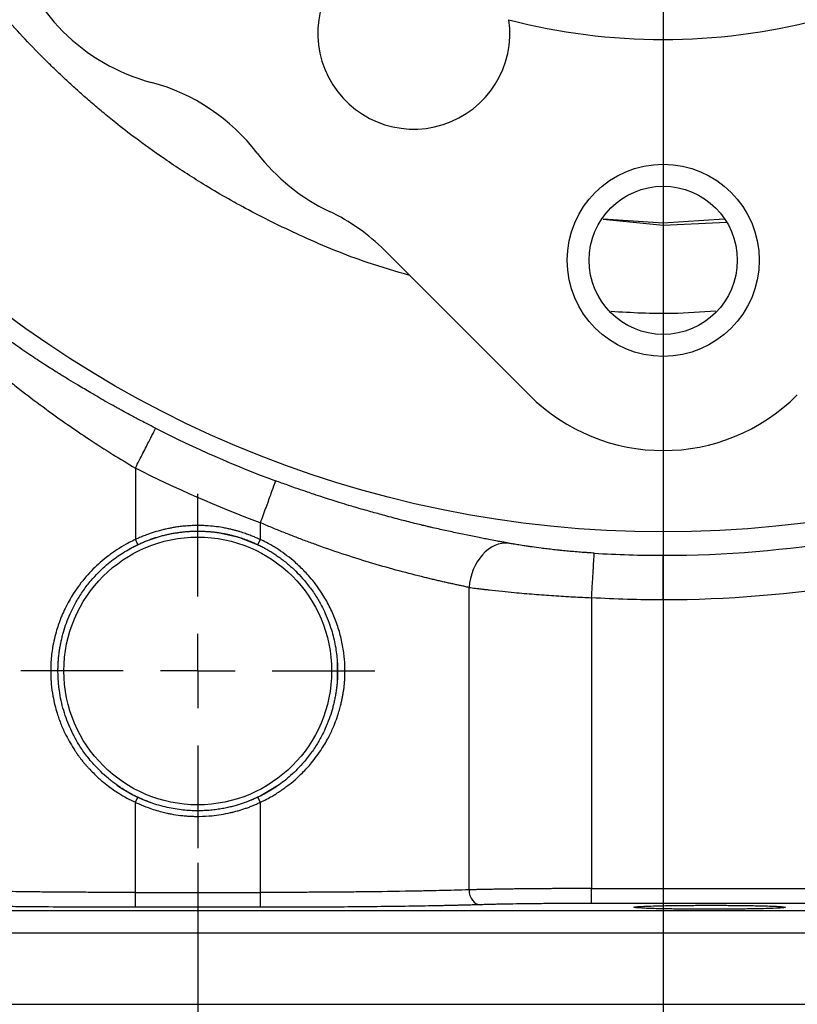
# Model space of a CAD drawing. Header units: inches. Extents: x 0.3 to 34.1, y 0.2 to 21.7.
# Tile 7 of 26: x 5.8 to 8.4, y 5.2 to 8.5. Entities that reach past the tile are written whole.
import ezdxf

# ---------------------------------------------------------------- set-up
doc = ezdxf.new("R2010")
doc.units = ezdxf.units.IN
doc.header["$MEASUREMENT"] = 0
doc.layers.add('SLD-0', color=7, linetype='Continuous', lineweight=25)
doc.styles.add('SLDTEXTSTYLE0', font='TXT', dxfattribs={"width": 0.75})
doc.dimstyles.new('SLDDIMSTYLE0', dxfattribs={"dimtxt": 0.125, "dimasz": 0.13, "dimexe": 0, "dimexo": 0.0625, "dimgap": 0.03125, "dimtad": 0, "dimtih": 1, "dimtoh": 1, "dimlfac": 0.8, "dimrnd": 1e-09, "dimzin": 12, "dimdsep": 46, "dimtxsty": 'SLDTEXTSTYLE0', "dimsah": 1, "dimcen": 0.09, "dimadec": 0, "dimazin": 3, "dimtfac": 1, "dimtofl": 0, "dimtmove": 0, "dimatfit": 3, "dimfxl": 1, "dimfrac": 2, "dimtolj": 1, "dimtzin": 12, "dimarcsym": 0})

# ---------------------------------------------------------------- blocks, each defined once
blk = doc.blocks.new('_D')
at = {"layer": 'SLD-0'}
for p, q in [((11.7791, 10.4534), (11.7791, 2.4453)), ((6.3666, 5.697), (6.3666, 2.4453)), ((8.9707, 2.7503), (8.9326, 2.7503)), ((8.9326, 2.7503), (8.9326, 2.5519)), ((9.4787, 2.7503), (9.5168, 2.7503)), ((9.5168, 2.7503), (9.5168, 2.5519)), ((6.3666, 2.5703), (8.823, 2.5703)), ((8.9326, 2.5519), (8.9707, 2.5519)), ((9.5168, 2.5519), (9.4787, 2.5519)), ((11.7791, 2.5703), (9.6264, 2.5703))]:
    blk.add_line(p, q, dxfattribs=at)
for points in [[(6.3666, 2.5703), (6.4966, 2.5503), (6.4966, 2.5903)], [(11.7791, 2.5703), (11.6491, 2.5903), (11.6491, 2.5503)]]:
    blk.add_solid(points, dxfattribs=at)
at = {"layer": 'SLD-0', "char_height": 0.125, "attachment_point": 1, "style": 'SLDTEXTSTYLE0'}
for s, insert in [('109.98', (8.9707, 2.713)), ('4.33', (9.0631, 2.526))]:
    blk.add_mtext(s, dxfattribs=dict(at, insert=insert))
blk = doc.blocks.new('_D_1')
at = {"layer": 'SLD-0'}
for p, q in [((7.9291, 8.6497), (7.9291, 3.302)), ((6.3666, 5.697), (6.3666, 3.302)), ((6.9528, 3.6071), (6.9147, 3.6071)), ((6.9147, 3.6071), (6.9147, 3.4086)), ((7.3684, 3.6071), (7.4065, 3.6071)), ((7.4065, 3.6071), (7.4065, 3.4086)), ((6.3666, 3.427), (6.8051, 3.427)), ((6.9147, 3.4086), (6.9528, 3.4086)), ((7.4065, 3.4086), (7.3684, 3.4086)), ((7.9291, 3.427), (7.5161, 3.427))]:
    blk.add_line(p, q, dxfattribs=at)
for points in [[(6.3666, 3.427), (6.4966, 3.407), (6.4966, 3.447)], [(7.9291, 3.427), (7.7991, 3.447), (7.7991, 3.407)]]:
    blk.add_solid(points, dxfattribs=at)
at = {"layer": 'SLD-0', "char_height": 0.125, "attachment_point": 1, "style": 'SLDTEXTSTYLE0'}
for s, insert in [('31.75', (6.9528, 3.5698)), ('1.25', (6.999, 3.3827))]:
    blk.add_mtext(s, dxfattribs=dict(at, insert=insert))
blk = doc.blocks.new('_D_2')
at = {"layer": 'SLD-0'}
for p, q in [((6.3666, 5.697), (6.3666, 2.9177)), ((10.2729, 5.1727), (10.2729, 2.9177)), ((8.3763, 3.2228), (8.3382, 3.2228)), ((8.3382, 3.2228), (8.3382, 3.0243)), ((8.7919, 3.2228), (8.83, 3.2228)), ((8.83, 3.2228), (8.83, 3.0243)), ((6.3666, 3.0427), (8.2286, 3.0427)), ((10.2729, 3.0427), (8.9396, 3.0427)), ((8.3382, 3.0243), (8.3763, 3.0243)), ((8.83, 3.0243), (8.7919, 3.0243))]:
    blk.add_line(p, q, dxfattribs=at)
for points in [[(6.3666, 3.0427), (6.4966, 3.0227), (6.4966, 3.0627)], [(10.2729, 3.0427), (10.1429, 3.0627), (10.1429, 3.0227)]]:
    blk.add_solid(points, dxfattribs=at)
at = {"layer": 'SLD-0', "char_height": 0.125, "attachment_point": 1, "style": 'SLDTEXTSTYLE0'}
for s, insert in [('79.38', (8.3763, 3.1855)), ('3.13', (8.4225, 2.9984))]:
    blk.add_mtext(s, dxfattribs=dict(at, insert=insert))
blk = doc.blocks.new('_D_3')
at = {"layer": 'SLD-0'}
for p, q in [((6.3666, 5.697), (6.3666, 2.9177)), ((2.4604, 5.1727), (2.4604, 2.9177)), ((4.2557, 3.2228), (4.2176, 3.2228)), ((4.2176, 3.2228), (4.2176, 3.0243)), ((4.6713, 3.2228), (4.7094, 3.2228)), ((4.7094, 3.2228), (4.7094, 3.0243)), ((2.4604, 3.0427), (4.108, 3.0427)), ((6.3666, 3.0427), (4.819, 3.0427)), ((4.2176, 3.0243), (4.2557, 3.0243)), ((4.7094, 3.0243), (4.6713, 3.0243))]:
    blk.add_line(p, q, dxfattribs=at)
for points in [[(2.4604, 3.0427), (2.5904, 3.0227), (2.5904, 3.0627)], [(6.3666, 3.0427), (6.2366, 3.0627), (6.2366, 3.0227)]]:
    blk.add_solid(points, dxfattribs=at)
at = {"layer": 'SLD-0', "char_height": 0.125, "attachment_point": 1, "style": 'SLDTEXTSTYLE0'}
for s, insert in [('79.38', (4.2557, 3.1855)), ('3.13', (4.3019, 2.9984))]:
    blk.add_mtext(s, dxfattribs=dict(at, insert=insert))
blk = doc.blocks.new('_D_4')
at = {"layer": 'SLD-0'}
for p, q in [((2.3885, 7.2685), (2.3885, 2.4453)), ((6.3666, 5.697), (6.3666, 2.4453)), ((4.2557, 2.7503), (4.2176, 2.7503)), ((4.2176, 2.7503), (4.2176, 2.5519)), ((4.6713, 2.7503), (4.7094, 2.7503)), ((4.7094, 2.7503), (4.7094, 2.5519)), ((2.3885, 2.5703), (4.108, 2.5703)), ((4.2176, 2.5519), (4.2557, 2.5519)), ((4.7094, 2.5519), (4.6713, 2.5519)), ((6.3666, 2.5703), (4.819, 2.5703))]:
    blk.add_line(p, q, dxfattribs=at)
for points in [[(2.3885, 2.5703), (2.5185, 2.5503), (2.5185, 2.5903)], [(6.3666, 2.5703), (6.2366, 2.5903), (6.2366, 2.5503)]]:
    blk.add_solid(points, dxfattribs=at)
at = {"layer": 'SLD-0', "char_height": 0.125, "attachment_point": 1, "style": 'SLDTEXTSTYLE0'}
for s, insert in [('80.84', (4.2557, 2.713)), ('3.18', (4.3019, 2.526))]:
    blk.add_mtext(s, dxfattribs=dict(at, insert=insert))
blk = doc.blocks.new('SW_CENTERMARKSYMBOL_1')
at = {"layer": 'SLD-0', "color": 0}
for p, q in [((0, 0.25), (0, 0.594375)), ((0, 0), (0, 0.125)), ((-0.25, 0), (-0.594375, 0)), ((0, 0), (-0.125, 0)), ((0, 0), (0, -0.125)), ((0, 0), (0.125, 0)), ((0.25, 0), (0.594375, 0)), ((0, -0.25), (0, -0.594375))]:
    blk.add_line(p, q, dxfattribs=at)

msp = doc.modelspace()

# ---------------------------------------------------------------- linework, layer by layer
at = {"color": 8, "linetype": 'Continuous', "lineweight": 25}
for p, q in [((7.929, 7.8362), (7.727, 7.8562)), ((8.1419, 7.8468), (7.929, 7.8362))]:
    msp.add_line(p, q, dxfattribs=at)
at = {"color": 7, "linetype": 'Continuous', "lineweight": 25}
for p, q in [((7.9291, 7.8445), (7.7279, 7.8576)), ((8.1335, 7.8579), (7.9291, 7.8445)), ((6.9934, 7.7534), (7.479, 7.2678)), ((6.1571, 7.0222), (6.1571, 6.7823)), ((6.5762, 6.839), (6.5762, 6.7824)), ((6.5762, 6.7823), (6.5682, 6.7654)), ((7.2773, 5.6067), (7.2773, 6.6217)), ((7.6886, 6.5871), (7.6886, 5.6111)), ((6.1571, 5.9005), (6.1651, 5.9175)), ((6.5682, 5.9174), (6.5762, 5.9004)), ((6.1571, 5.598), (6.1571, 5.9005)), ((6.5762, 5.9005), (6.5762, 5.598)), ((6.1571, 5.598), (6.5762, 5.598)), ((7.6886, 5.6111), (9.2002, 5.6111)), ((9.2002, 5.5611), (7.6886, 5.5611)), ((4.103, 5.5378), (8.6303, 5.5378)), ((6.5762, 5.5481), (6.1571, 5.5481)), ((4.103, 5.4628), (8.6303, 5.4628)), ((4.103, 5.2227), (8.6303, 5.2227)), ((7.831, 5.2227), (7.831, 5.2226)), ((8.3398, 5.2226), (8.3398, 5.2227))]:
    msp.add_line(p, q, dxfattribs=at)
at = {"color": 7, "linetype": 'Continuous', "lineweight": 25, "flags": 128}
for points in [[(6.137, 6.7508), (6.1916, 6.7769), (6.2348, 6.7919)], [(6.157, 6.7824), (6.1611, 6.7739), (6.1651, 6.7654)], [(6.4346, 6.8058), (6.5041, 6.7902), (6.5685, 6.7652)], [(6.835, 6.3727), (6.8343, 6.3016), (6.8314, 6.2756)], [(6.6339, 5.9556), (6.5779, 5.9223), (6.5289, 5.901)]]:
    msp.add_lwpolyline(points, dxfattribs=at)
at = {"color": 7, "linetype": 'Continuous', "lineweight": 25}
for centre, radius in [((7.9291, 10.5034), 3.6954), ((7.9291, 7.7197), 0.3224), ((7.9291, 7.7197), 0.2487), ((6.3666, 6.3414), 0.4494)]:
    msp.add_circle(centre, radius, dxfattribs=at)
for centre, radius, start, end in [((6.3823, 8.9566), 0.6625, 194.9611, 255.0389), ((7.092, 8.4824), 0.3225, 127.0012, 7.9988), ((7.9291, 10.5034), 2.0428, 255.318, 284.682), ((6.0403, 7.6765), 0.6625, 37.4611, 75.0389), ((7.092, 8.4824), 0.6625, 217.4611, 244.6595), ((6.5249, 7.2849), 0.6625, 45, 64.6595), ((7.9291, 10.5034), 3.7563, 243.0222, 249.7354), ((7.9291, 10.5034), 3.7738, 270, 288.9009), ((7.9291, 10.5034), 3.7738, 266.4856, 270), ((6.3666, 6.3414), 0.4694, 234.6614, 249.9369)]:
    msp.add_arc(centre, radius, start, end, dxfattribs=at)
msp.add_ellipse((7.9291, 7.7204), major_axis=(0, 0.6392), ratio=0.997265, start_param=2.357564, end_param=3.925621, dxfattribs=at)
for points, knots in [([(7.078, 7.6687), (7.0304, 7.6826), (6.9082, 7.7182), (6.7276, 7.7932), (6.5442, 7.8824), (6.3924, 7.9694), (6.2699, 8.0486), (6.1748, 8.1164), (6.1051, 8.1698), (6.054, 8.2112), (6.0136, 8.2453), (5.9763, 8.2778), (5.9403, 8.3104), (5.9055, 8.3428), (5.8719, 8.3751), (5.8023, 8.4442), (5.7092, 8.5446), (5.6015, 8.6762), (5.5108, 8.7993), (5.4328, 8.917), (5.3677, 9.0258), (5.3169, 9.1185), (5.2795, 9.1918), (5.251, 9.2505), (5.2282, 9.2986), (5.2071, 9.3458), (5.1867, 9.3933), (5.1673, 9.4412), (5.1486, 9.4895), (5.131, 9.5381), (5.112, 9.5912), (5.1021, 9.629), (5.0965, 9.6502)], [0, 0, 0, 0, 0.050951, 0.130696, 0.200509, 0.260388, 0.310333, 0.350342, 0.380416, 0.400556, 0.417837, 0.434788, 0.451409, 0.467699, 0.483659, 0.499289, 0.568517, 0.624145, 0.673942, 0.725627, 0.769062, 0.804252, 0.834236, 0.853577, 0.871275, 0.888976, 0.906681, 0.924391, 0.942103, 0.95982, 0.977539, 1, 1, 1, 1]), ([(6.2251, 7.1558), (6.2199, 7.1585), (6.2089, 7.1641), (6.191, 7.1734), (6.1674, 7.1857), (6.1412, 7.1997), (6.1179, 7.2124), (6.1014, 7.2214), (6.0841, 7.2309), (6.0524, 7.2487), (6.0109, 7.2729), (5.9685, 7.2981), (5.9337, 7.3191), (5.9088, 7.3342), (5.8886, 7.3468), (5.8717, 7.3575), (5.8424, 7.3764), (5.8009, 7.404), (5.7529, 7.4367), (5.7141, 7.4638), (5.685, 7.4843), (5.6637, 7.4994), (5.641, 7.5159), (5.6116, 7.5376), (5.5795, 7.562), (5.5519, 7.5834), (5.5303, 7.6003), (5.509, 7.6171), (5.4831, 7.6378), (5.4655, 7.6521), (5.4562, 7.6597)], [0, 0, 0, 0, 0.017282, 0.03706, 0.059865, 0.096878, 0.125831, 0.13925, 0.153349, 0.184815, 0.248602, 0.29856, 0.335149, 0.37339, 0.38852, 0.408946, 0.435663, 0.497909, 0.566839, 0.622715, 0.653005, 0.685429, 0.710767, 0.748291, 0.811229, 0.852375, 0.874193, 0.911125, 0.953121, 1, 1, 1, 1]), ([(8.1057, 7.5491), (8.0571, 7.5455), (7.9399, 7.5368), (7.8225, 7.5436), (7.7538, 7.5476)], [0, 0, 0, 0, 0.4148057, 1, 1, 1, 1]), ([(6.1571, 7.0222), (6.1658, 7.0393), (6.1745, 7.0564), (6.1907, 7.0882), (6.1981, 7.1028), (6.2106, 7.1274), (6.2157, 7.1374), (6.2228, 7.1513), (6.2248, 7.1552), (6.2251, 7.1558)], [0, 0, 0, 0, 0.25, 0.25, 0.5, 0.5, 0.75, 0.75, 1, 1, 1, 1]), ([(6.6281, 6.9796), (6.6279, 6.979), (6.6263, 6.9748), (6.6209, 6.9602), (6.6171, 6.9497), (6.6075, 6.9237), (6.6018, 6.9084), (6.5895, 6.875), (6.5828, 6.857), (6.5762, 6.839)], [0, 0, 0, 0, 0.25, 0.25, 0.5, 0.5, 0.75, 0.75, 1, 1, 1, 1]), ([(7.4101, 6.7702), (7.4066, 6.7708), (7.3991, 6.7722), (7.3868, 6.7745), (7.37, 6.7776), (7.3507, 6.7812), (7.3331, 6.7846), (7.3204, 6.7871), (7.3069, 6.7897), (7.2816, 6.7948), (7.244, 6.8027), (7.2053, 6.8111), (7.1737, 6.8181), (7.1538, 6.8225), (7.1361, 6.8266), (7.1198, 6.8305), (7.0909, 6.8375), (7.0488, 6.8483), (6.9977, 6.862), (6.9548, 6.8738), (6.9215, 6.8832), (6.8968, 6.8902), (6.8699, 6.8981), (6.8345, 6.909), (6.7953, 6.9215), (6.7597, 6.9333), (6.7316, 6.9428), (6.7024, 6.9529), (6.6668, 6.9654), (6.6415, 6.9747), (6.6281, 6.9796)], [0, 0, 0, 0, 0.017618, 0.037813, 0.061121, 0.098872, 0.128389, 0.142053, 0.156399, 0.188388, 0.253083, 0.316131, 0.346214, 0.37892, 0.393982, 0.414492, 0.441468, 0.503824, 0.571991, 0.628224, 0.657918, 0.690365, 0.715249, 0.752429, 0.814416, 0.851868, 0.876342, 0.911968, 0.953237, 1, 1, 1, 1]), ([(6.5762, 6.7823), (6.575, 6.7829), (6.5724, 6.7841), (6.5679, 6.7861), (6.5625, 6.7885), (6.5564, 6.7912), (6.5495, 6.794), (6.5423, 6.7968), (6.5346, 6.7997), (6.5265, 6.8026), (6.5179, 6.8055), (6.5088, 6.8084), (6.499, 6.8113), (6.4885, 6.8142), (6.4771, 6.8169), (6.4641, 6.8198), (6.446, 6.8231), (6.4226, 6.8269), (6.3993, 6.8284), (6.3823, 6.8294), (6.3729, 6.8295), (6.3638, 6.8296), (6.3505, 6.8295), (6.3322, 6.8284), (6.3128, 6.8267), (6.2954, 6.8244), (6.2808, 6.822), (6.269, 6.8197), (6.2588, 6.8175), (6.2471, 6.8147), (6.2297, 6.81), (6.2136, 6.805), (6.2008, 6.8007), (6.1949, 6.7987), (6.1886, 6.7962), (6.1797, 6.7926), (6.1689, 6.7879), (6.1607, 6.7841), (6.157, 6.7824)], [0, 0, 0, 0, 0.009023, 0.020347, 0.03398, 0.049681, 0.06686, 0.084942, 0.103844, 0.123615, 0.144422, 0.166556, 0.190172, 0.215272, 0.241855, 0.27096, 0.30736, 0.369876, 0.434595, 0.468899, 0.487653, 0.499978, 0.531801, 0.580024, 0.626439, 0.66694, 0.70139, 0.729087, 0.749899, 0.774074, 0.812381, 0.874848, 0.890467, 0.906114, 0.918048, 0.937403, 0.971942, 1, 1, 1, 1]), ([(6.1651, 6.7653), (6.1695, 6.7674), (6.1783, 6.7714), (6.1915, 6.777), (6.2048, 6.7821), (6.2181, 6.7867), (6.2313, 6.7909), (6.2446, 6.7947), (6.2578, 6.7981), (6.2709, 6.801), (6.2839, 6.8035), (6.2969, 6.8056), (6.3098, 6.8074), (6.3225, 6.8088), (6.3352, 6.8098), (6.3477, 6.8105), (6.36, 6.8108), (6.3722, 6.8108), (6.3843, 6.8105), (6.3962, 6.8099), (6.4079, 6.809), (6.4194, 6.8079), (6.4308, 6.8064), (6.4419, 6.8048), (6.4529, 6.8028), (6.4637, 6.8007), (6.4742, 6.7983), (6.4846, 6.7958), (6.4947, 6.793), (6.5046, 6.7901), (6.5144, 6.787), (6.5239, 6.7837), (6.5331, 6.7803), (6.5422, 6.7767), (6.5511, 6.7731), (6.5597, 6.7693), (6.5653, 6.7666), (6.5681, 6.7653)], [0, 0, 0, 0, 0.034884, 0.069396, 0.103537, 0.137307, 0.170706, 0.203733, 0.236389, 0.268674, 0.300587, 0.332129, 0.363299, 0.394099, 0.424527, 0.454584, 0.484269, 0.513583, 0.542526, 0.571097, 0.599298, 0.627126, 0.654584, 0.68167, 0.708385, 0.734728, 0.760701, 0.786302, 0.811531, 0.836389, 0.860876, 0.884992, 0.908736, 0.932109, 0.955111, 0.977741, 1, 1, 1, 1]), ([(7.2773, 6.6217), (7.2726, 6.6227), (7.2633, 6.6247), (7.2489, 6.6277), (7.2343, 6.6309), (7.2195, 6.6341), (7.2046, 6.6374), (7.1895, 6.6408), (7.1742, 6.6443), (7.1589, 6.6479), (7.1434, 6.6516), (7.1058, 6.6608), (7.044, 6.6766), (6.9549, 6.7018), (6.8626, 6.7305), (6.7869, 6.7565), (6.73, 6.7773), (6.6919, 6.7918), (6.6536, 6.8068), (6.6149, 6.8225), (6.5891, 6.8335), (6.5762, 6.839)], [0, 0, 0, 0, 0.025801, 0.051402, 0.076804, 0.102007, 0.127012, 0.15182, 0.176432, 0.200849, 0.225071, 0.2491, 0.374819, 0.498574, 0.623399, 0.748643, 0.797991, 0.847792, 0.898054, 0.948787, 1, 1, 1, 1]), ([(6.157, 6.7824), (6.1535, 6.7807), (6.1429, 6.7757), (6.1221, 6.7647), (6.1001, 6.7515), (6.0805, 6.7382), (6.0616, 6.7242), (6.0306, 6.699), (5.9893, 6.6578), (5.9561, 6.6131), (5.9341, 6.5766), (5.9212, 6.5519), (5.9114, 6.5303), (5.9046, 6.5131), (5.8988, 6.4972), (5.8888, 6.4667), (5.8814, 6.4343), (5.8763, 6.4006), (5.8744, 6.383), (5.8731, 6.3674), (5.8729, 6.3569), (5.8728, 6.3467), (5.8728, 6.3331), (5.8731, 6.3164), (5.8752, 6.2899), (5.8794, 6.26), (5.8862, 6.2276), (5.8951, 6.1957), (5.905, 6.1681), (5.9153, 6.1437), (5.9254, 6.1229), (5.9382, 6.0995), (5.9504, 6.0798), (5.9586, 6.0673), (5.9621, 6.0622), (5.964, 6.0594), (5.9669, 6.0553), (5.9713, 6.0496), (5.9768, 6.0425), (5.9813, 6.0368), (5.9845, 6.0328), (5.9874, 6.0294), (5.9916, 6.0248), (5.9973, 6.0185), (6.007, 6.0081), (6.0191, 5.9958), (6.0324, 5.9832), (6.0479, 5.9696), (6.07, 5.9518), (6.0983, 5.9324), (6.1285, 5.9145), (6.1475, 5.9052), (6.1571, 5.9006)], [0, 0, 0, 0, 0.010434, 0.031585, 0.063744, 0.079652, 0.095533, 0.127229, 0.1878, 0.25347, 0.27792, 0.303773, 0.329009, 0.342304, 0.354039, 0.374802, 0.429272, 0.44354, 0.46691, 0.477064, 0.485693, 0.49528, 0.50454, 0.522435, 0.540342, 0.576163, 0.60389, 0.629895, 0.665807, 0.68315, 0.701735, 0.728694, 0.755637, 0.764771, 0.769222, 0.77233, 0.773881, 0.782946, 0.791821, 0.798392, 0.802657, 0.805623, 0.810632, 0.819669, 0.828683, 0.84932, 0.866355, 0.878509, 0.905181, 0.943098, 0.971199, 1, 1, 1, 1]), ([(6.5763, 5.9004), (6.5798, 5.902), (6.5904, 5.907), (6.6057, 5.9152), (6.6225, 5.9249), (6.6375, 5.9343), (6.6522, 5.9443), (6.671, 5.9581), (6.6932, 5.976), (6.721, 6.0019), (6.7521, 6.036), (6.7824, 6.0772), (6.8068, 6.1196), (6.8231, 6.155), (6.8337, 6.1827), (6.8406, 6.205), (6.8454, 6.2228), (6.8489, 6.2378), (6.8516, 6.2503), (6.8538, 6.2615), (6.8552, 6.2694), (6.8559, 6.274), (6.8562, 6.2754), (6.8564, 6.2768), (6.8566, 6.2783), (6.8569, 6.2796), (6.8569, 6.2807), (6.8584, 6.2837), (6.8577, 6.2876), (6.8582, 6.2919), (6.8585, 6.2947), (6.8588, 6.2982), (6.8592, 6.3025), (6.8596, 6.3064), (6.8598, 6.3094), (6.86, 6.3112), (6.86, 6.3123), (6.86, 6.3138), (6.8602, 6.3177), (6.8603, 6.3243), (6.8604, 6.3329), (6.8605, 6.3414), (6.8604, 6.3507), (6.8605, 6.3627), (6.8594, 6.3788), (6.8572, 6.3988), (6.8539, 6.4211), (6.8495, 6.4444), (6.8437, 6.4678), (6.8367, 6.4911), (6.8284, 6.5141), (6.819, 6.5369), (6.8084, 6.5592), (6.7965, 6.581), (6.7817, 6.6053), (6.7638, 6.631), (6.7445, 6.655), (6.7214, 6.6802), (6.6963, 6.7041), (6.6663, 6.7284), (6.6449, 6.7437), (6.6304, 6.7535), (6.6204, 6.7596), (6.6059, 6.7679), (6.5902, 6.7759), (6.5796, 6.7809), (6.5763, 6.7825)], [0, 0, 0, 0, 0.010603, 0.031596, 0.046577, 0.063162, 0.079379, 0.094657, 0.126061, 0.156547, 0.197656, 0.251187, 0.295219, 0.330402, 0.356906, 0.375729, 0.393458, 0.406786, 0.417438, 0.42784, 0.437826, 0.439122, 0.440417, 0.441711, 0.443003, 0.444293, 0.445581, 0.445658, 0.4534, 0.455357, 0.457279, 0.461159, 0.464809, 0.468917, 0.471783, 0.472796, 0.473822, 0.47479, 0.476727, 0.48448, 0.492469, 0.499992, 0.507429, 0.517546, 0.532461, 0.550991, 0.571727, 0.593305, 0.61507, 0.636999, 0.659093, 0.681347, 0.70374, 0.726231, 0.748775, 0.781059, 0.811276, 0.832325, 0.873919, 0.905319, 0.936803, 0.944697, 0.952604, 0.968405, 0.99001, 1, 1, 1, 1]), ([(9.2002, 6.7913), (8.997, 6.7217), (8.7867, 6.6685), (8.3601, 6.5975), (8.1439, 6.5797), (7.9291, 6.5797)], [0, 0, 0, 0, 0.5, 0.5, 1, 1, 1, 1]), ([(5.8973, 6.3414), (5.8973, 6.3461), (5.8974, 6.3555), (5.898, 6.3697), (5.8991, 6.384), (5.9007, 6.3985), (5.9027, 6.4131), (5.9052, 6.4277), (5.9082, 6.4424), (5.9117, 6.4572), (5.9171, 6.4773), (5.9255, 6.503), (5.9375, 6.5325), (5.9525, 6.5631), (5.9711, 6.5952), (5.9908, 6.6233), (6.0118, 6.6491), (6.0314, 6.6705), (6.0543, 6.6922), (6.0767, 6.7109), (6.099, 6.7273), (6.1212, 6.7418), (6.1431, 6.7545), (6.1579, 6.7618), (6.1651, 6.7653)], [0, 0, 0, 0, 0.026439, 0.053191, 0.080257, 0.107641, 0.135345, 0.163371, 0.191723, 0.220402, 0.24941, 0.309347, 0.373737, 0.430407, 0.50302, 0.58494, 0.625283, 0.69189, 0.750021, 0.804623, 0.856904, 0.90688, 0.954572, 1, 1, 1, 1]), ([(6.5681, 6.7653), (6.5725, 6.7632), (6.5814, 6.7589), (6.5947, 6.7518), (6.6083, 6.7439), (6.6221, 6.7353), (6.6361, 6.7258), (6.6502, 6.7156), (6.6644, 6.7044), (6.6816, 6.6898), (6.702, 6.6703), (6.722, 6.6485), (6.7432, 6.6223), (6.7627, 6.5943), (6.7809, 6.5628), (6.7956, 6.5328), (6.8076, 6.5033), (6.8173, 6.4737), (6.8245, 6.4458), (6.8298, 6.4193), (6.8334, 6.393), (6.8356, 6.3671), (6.8359, 6.3499), (6.836, 6.3414)], [0, 0, 0, 0, 0.0273361, 0.0557881, 0.0853628, 0.1160661, 0.1479033, 0.1808792, 0.214998, 0.2502637, 0.3086248, 0.3751965, 0.4183862, 0.5001677, 0.5694157, 0.625147, 0.690107, 0.7501152, 0.8021141, 0.8530881, 0.9030507, 0.9520162, 1, 1, 1, 1]), ([(7.6978, 6.7367), (7.6944, 6.7369), (7.6866, 6.7374), (7.6749, 6.7382), (7.6629, 6.7391), (7.6474, 6.7402), (7.6283, 6.7418), (7.6055, 6.7439), (7.5867, 6.7458), (7.572, 6.7473), (7.5575, 6.7489), (7.5397, 6.751), (7.5154, 6.754), (7.4946, 6.7568), (7.4754, 6.7595), (7.4587, 6.7621), (7.4405, 6.765), (7.4237, 6.7678), (7.4143, 6.7695), (7.4101, 6.7702)], [0, 0, 0, 0, 0.031132, 0.070717, 0.107001, 0.141678, 0.212889, 0.283872, 0.354855, 0.391582, 0.425723, 0.49722, 0.568698, 0.675776, 0.720275, 0.783395, 0.868822, 0.942195, 1, 1, 1, 1]), ([(7.6886, 6.5871), (7.6897, 6.6044), (7.6908, 6.6231), (7.693, 6.6592), (7.6941, 6.6766), (7.6959, 6.7056), (7.6966, 6.7171), (7.6975, 6.7324), (7.6978, 6.7361), (7.6978, 6.7367)], [0, 0, 0, 0, 0.25, 0.25, 0.5, 0.5, 0.75, 0.75, 1, 1, 1, 1]), ([(7.9291, 6.5797), (7.9291, 6.5971), (7.9291, 6.6157), (7.9291, 6.652), (7.9291, 6.6694), (7.9291, 6.6984), (7.9291, 6.71), (7.9291, 6.7253), (7.9291, 6.729), (7.9291, 6.7296)], [0, 0, 0, 0, 0.25, 0.25, 0.5, 0.5, 0.75, 0.75, 1, 1, 1, 1]), ([(7.2773, 6.6217), (7.2807, 6.6213), (7.2876, 6.6204), (7.2984, 6.619), (7.3095, 6.6177), (7.3208, 6.6163), (7.3324, 6.615), (7.3546, 6.6125), (7.3863, 6.6091), (7.4263, 6.6052), (7.4621, 6.6019), (7.4955, 6.5991), (7.5287, 6.5966), (7.5617, 6.5942), (7.5943, 6.5921), (7.6263, 6.5902), (7.6577, 6.5885), (7.6784, 6.5876), (7.6886, 6.5871)], [0, 0, 0, 0, 0.033307, 0.066614, 0.099921, 0.133228, 0.166535, 0.199842, 0.31886, 0.418757, 0.499528, 0.576793, 0.652132, 0.725547, 0.79704, 0.866612, 0.934264, 1, 1, 1, 1]), ([(6.1651, 5.9175), (6.1611, 5.9195), (6.1529, 5.9234), (6.1407, 5.9299), (6.1283, 5.9369), (6.1159, 5.9445), (6.1035, 5.9526), (6.0911, 5.9613), (6.0787, 5.9707), (6.0616, 5.9844), (6.0395, 6.0041), (6.0166, 6.0281), (5.9935, 6.0559), (5.9671, 6.093), (5.9386, 6.145), (5.9187, 6.1979), (5.9075, 6.2419), (5.9027, 6.269), (5.9001, 6.2891), (5.8986, 6.305), (5.8975, 6.3224), (5.8973, 6.3355), (5.8973, 6.3414)], [0, 0, 0, 0, 0.025447, 0.051527, 0.078242, 0.105597, 0.133595, 0.16224, 0.191534, 0.221482, 0.28633, 0.359627, 0.409632, 0.492117, 0.618674, 0.745843, 0.811927, 0.876205, 0.90142, 0.926354, 0.966409, 1, 1, 1, 1]), ([(6.836, 6.3414), (6.836, 6.3367), (6.8359, 6.3273), (6.8352, 6.313), (6.8341, 6.2986), (6.8326, 6.2842), (6.8306, 6.2696), (6.828, 6.2549), (6.825, 6.2401), (6.8215, 6.2254), (6.8161, 6.2053), (6.8076, 6.1795), (6.7956, 6.15), (6.7809, 6.12), (6.7627, 6.0885), (6.7432, 6.0605), (6.722, 6.0343), (6.702, 6.0125), (6.6791, 5.9907), (6.6567, 5.972), (6.6343, 5.9555), (6.6121, 5.9411), (6.5901, 5.9283), (6.5753, 5.921), (6.5681, 5.9175)], [0, 0, 0, 0, 0.0265405, 0.0533817, 0.0805264, 0.1079773, 0.1357369, 0.1638077, 0.192192, 0.2208922, 0.2499105, 0.3099204, 0.3748791, 0.4306122, 0.4998588, 0.5816379, 0.6248296, 0.6914023, 0.7497626, 0.8044754, 0.8568375, 0.9068655, 0.9545789, 1, 1, 1, 1]), ([(6.5681, 5.9175), (6.5657, 5.9163), (6.5603, 5.9138), (6.5518, 5.9101), (6.5421, 5.906), (6.5312, 5.9018), (6.519, 5.8974), (6.5057, 5.893), (6.4912, 5.8888), (6.4753, 5.8847), (6.4582, 5.8809), (6.4398, 5.8776), (6.4202, 5.8749), (6.3993, 5.873), (6.3771, 5.872), (6.3538, 5.872), (6.3293, 5.8733), (6.3038, 5.876), (6.2773, 5.8803), (6.25, 5.8864), (6.222, 5.8946), (6.1935, 5.9047), (6.1747, 5.9132), (6.1651, 5.9175)], [0, 0, 0, 0, 0.01971, 0.042211, 0.067503, 0.095587, 0.126461, 0.160127, 0.196584, 0.235832, 0.27787, 0.3227, 0.37032, 0.420731, 0.473933, 0.529925, 0.588708, 0.650281, 0.714645, 0.781799, 0.851743, 0.924476, 1, 1, 1, 1]), ([(6.1571, 5.9005), (6.1612, 5.8987), (6.1752, 5.8921), (6.2046, 5.8804), (6.2365, 5.8706), (6.2625, 5.8644), (6.2833, 5.8603), (6.3007, 5.8576), (6.3165, 5.8558), (6.327, 5.8549), (6.34, 5.854), (6.3532, 5.8534), (6.3638, 5.8533), (6.3832, 5.8533), (6.4211, 5.8553), (6.4595, 5.8617), (6.4886, 5.8687), (6.5056, 5.8734), (6.521, 5.8783), (6.5336, 5.8825), (6.5419, 5.8855), (6.5518, 5.8895), (6.564, 5.8947), (6.572, 5.8985), (6.5762, 5.9004)], [0, 0, 0, 0, 0.031168, 0.107346, 0.218767, 0.262267, 0.292356, 0.365449, 0.384422, 0.402017, 0.438655, 0.475108, 0.49333, 0.511783, 0.60947, 0.755745, 0.781006, 0.816768, 0.877776, 0.893032, 0.908314, 0.938868, 0.96764, 1, 1, 1, 1]), ([(6.1571, 5.598), (6.1241, 5.598), (6.0902, 5.5981), (6.036, 5.5982), (6.0173, 5.5983), (5.9789, 5.5985), (5.9396, 5.5987), (5.8998, 5.599), (5.8604, 5.5994), (5.8409, 5.5995), (5.8126, 5.5998), (5.8033, 5.5999), (5.7852, 5.6002), (5.7763, 5.6003), (5.7511, 5.6006), (5.7365, 5.6008), (5.6984, 5.6013), (5.6754, 5.6017), (5.6308, 5.6025), (5.6092, 5.6029), (5.5662, 5.6038), (5.5447, 5.6043), (5.5005, 5.6054), (5.4778, 5.606), (5.456, 5.6067)], [0, 0, 0, 0, 0.125, 0.125, 0.1875, 0.1875, 0.25, 0.3125, 0.3125, 0.375, 0.375, 0.40625, 0.40625, 0.4375, 0.4375, 0.5, 0.5, 0.625, 0.625, 0.75, 0.75, 0.875, 0.875, 1, 1, 1, 1]), ([(6.1571, 5.5481), (6.1571, 5.5484), (6.1571, 5.5539), (6.1571, 5.5724), (6.1571, 5.5852), (6.1571, 5.598)], [0, 0, 0, 0, 0.5, 0.5, 1, 1, 1, 1]), ([(7.2773, 5.6067), (7.2452, 5.6057), (7.1941, 5.6044), (7.1457, 5.6033), (7.1225, 5.6029), (7.115, 5.6027), (7.1002, 5.6025), (7.0342, 5.6013), (6.9632, 5.6003), (6.9131, 5.5997), (6.8943, 5.5995), (6.8856, 5.5995), (6.861, 5.5993), (6.8152, 5.5989), (6.7537, 5.5985), (6.7163, 5.5983), (6.6826, 5.5982), (6.6674, 5.5982), (6.6248, 5.5981), (6.6005, 5.598), (6.5762, 5.598)], [0, 0, 0, 0, 0.0625, 0.09375, 0.09375, 0.109375, 0.109375, 0.125, 0.25, 0.28125, 0.28125, 0.3125, 0.3125, 0.375, 0.5, 0.625, 0.625, 0.75, 0.75, 1, 1, 1, 1]), ([(6.5762, 5.598), (6.5762, 5.5852), (6.5762, 5.5724), (6.5762, 5.5539), (6.5762, 5.5484), (6.5762, 5.5481)], [0, 0, 0, 0, 0.5, 0.5, 1, 1, 1, 1]), ([(7.6886, 5.6111), (7.683, 5.6111), (7.6718, 5.6111), (7.655, 5.6111), (7.6381, 5.6111), (7.6211, 5.611), (7.6042, 5.611), (7.5872, 5.6109), (7.5703, 5.6108), (7.5533, 5.6107), (7.5365, 5.6106), (7.5197, 5.6105), (7.503, 5.6103), (7.4863, 5.6102), (7.4699, 5.61), (7.4536, 5.6099), (7.4374, 5.6097), (7.4214, 5.6095), (7.4057, 5.6093), (7.3902, 5.609), (7.3749, 5.6088), (7.36, 5.6085), (7.3453, 5.6083), (7.3309, 5.608), (7.3169, 5.6077), (7.3033, 5.6074), (7.29, 5.6071), (7.2815, 5.6068), (7.2773, 5.6067)], [0, 0, 0, 0, 0.036091, 0.072371, 0.108841, 0.1455, 0.182349, 0.219387, 0.256615, 0.294033, 0.331641, 0.369438, 0.407424, 0.445601, 0.483967, 0.522523, 0.561269, 0.600204, 0.639329, 0.678644, 0.718149, 0.757844, 0.797729, 0.837803, 0.878067, 0.918522, 0.959166, 1, 1, 1, 1]), ([(7.2773, 5.6067), (7.2773, 5.6067), (7.2773, 5.6067), (7.2773, 5.6067), (7.2775, 5.5938), (7.2857, 5.568), (7.305, 5.557), (7.3147, 5.5567)], [-0.9995319, -0.9995319, -0.9995319, -0.9995319, -0.9995238, -0.9995238, -0.9995238, -0.4995238, 0.0000081, 0.0000081, 0.0000081, 0.0000081]), ([(7.6886, 5.5611), (7.6886, 5.5615), (7.6886, 5.567), (7.6886, 5.5855), (7.6886, 5.5983), (7.6886, 5.6111)], [0, 0, 0, 0, 0.5, 0.5, 1, 1, 1, 1]), ([(6.1571, 5.5481), (6.1501, 5.5481), (6.1359, 5.5481), (6.1145, 5.5481), (6.0928, 5.5481), (6.0708, 5.5482), (6.0427, 5.5482), (6.0084, 5.5483), (5.9682, 5.5485), (5.8992, 5.5489), (5.8247, 5.5495), (5.75, 5.5503), (5.7029, 5.5509), (5.6627, 5.5515), (5.6262, 5.5521), (5.5911, 5.5527), (5.5566, 5.5534), (5.5224, 5.5541), (5.4876, 5.5549), (5.4525, 5.5558), (5.4301, 5.5564), (5.4186, 5.5567)], [0, 0, 0, 0, 0.025252, 0.050897, 0.076947, 0.103414, 0.130307, 0.178548, 0.227513, 0.277295, 0.432557, 0.506639, 0.568597, 0.620887, 0.671799, 0.722225, 0.772612, 0.825684, 0.879911, 0.938702, 1, 1, 1, 1]), ([(7.3147, 5.5567), (7.3096, 5.5566), (7.2993, 5.5563), (7.2835, 5.5559), (7.2673, 5.5554), (7.2508, 5.555), (7.2339, 5.5546), (7.2167, 5.5542), (7.1991, 5.5538), (7.1811, 5.5535), (7.1409, 5.5527), (7.0757, 5.5515), (6.9818, 5.5503), (6.8833, 5.5493), (6.802, 5.5487), (6.7404, 5.5484), (6.6996, 5.5483), (6.6586, 5.5481), (6.6175, 5.5481), (6.59, 5.5481), (6.5762, 5.5481)], [0, 0, 0, 0, 0.027544, 0.055035, 0.082489, 0.109921, 0.137345, 0.164776, 0.192229, 0.21972, 0.247261, 0.373642, 0.500032, 0.6264, 0.752788, 0.802314, 0.851711, 0.901067, 0.950468, 1, 1, 1, 1]), ([(7.6886, 5.5611), (7.6836, 5.5611), (7.6735, 5.5611), (7.6585, 5.5611), (7.6436, 5.5611), (7.6288, 5.5611), (7.614, 5.561), (7.5994, 5.5609), (7.5723, 5.5608), (7.5331, 5.5605), (7.4833, 5.56), (7.4357, 5.5594), (7.3987, 5.5587), (7.3709, 5.5582), (7.3512, 5.5577), (7.3323, 5.5573), (7.3206, 5.5569), (7.3147, 5.5567)], [0, 0, 0, 0, 0.035824, 0.071429, 0.106843, 0.142098, 0.177224, 0.212253, 0.247214, 0.373576, 0.499977, 0.626342, 0.752754, 0.814634, 0.876356, 0.938088, 1, 1, 1, 1]), ([(8.0854, 5.5416), (8.0817, 5.5416), (8.0742, 5.5416), (8.063, 5.5416), (8.0518, 5.5417), (8.0405, 5.5417), (8.0293, 5.5418), (8.0181, 5.5418), (8.007, 5.5419), (7.996, 5.542), (7.9851, 5.5422), (7.9743, 5.5423), (7.9637, 5.5424), (7.9533, 5.5426), (7.9432, 5.5427), (7.9333, 5.5429), (7.9237, 5.5431), (7.9144, 5.5433), (7.8883, 5.544), (7.8465, 5.5456), (7.8248, 5.548), (7.8389, 5.5502), (7.868, 5.5518), (7.8981, 5.5528), (7.9224, 5.5534), (7.9408, 5.5538), (7.9601, 5.5541), (7.9801, 5.5543), (8.0007, 5.5545), (8.0217, 5.5547), (8.0429, 5.5548), (8.0642, 5.5549), (8.0783, 5.5549), (8.0854, 5.5549)], [0, 0, 0, 0, 0.013977, 0.028049, 0.042217, 0.056481, 0.07084, 0.085294, 0.099844, 0.11449, 0.129231, 0.144067, 0.159, 0.174028, 0.189151, 0.204371, 0.219686, 0.235097, 0.250603, 0.355438, 0.499554, 0.600471, 0.683793, 0.749454, 0.778654, 0.807513, 0.836032, 0.86421, 0.892048, 0.919546, 0.946704, 0.973522, 1, 1, 1, 1]), ([(8.0854, 5.5549), (8.0891, 5.5549), (8.0966, 5.5549), (8.1078, 5.5549), (8.119, 5.5549), (8.1302, 5.5548), (8.1415, 5.5548), (8.1526, 5.5547), (8.1638, 5.5546), (8.1748, 5.5545), (8.1857, 5.5544), (8.1965, 5.5543), (8.207, 5.5541), (8.2174, 5.554), (8.2276, 5.5538), (8.2375, 5.5536), (8.2471, 5.5534), (8.2564, 5.5532), (8.2825, 5.5526), (8.3243, 5.551), (8.346, 5.5486), (8.3319, 5.5463), (8.3028, 5.5447), (8.2727, 5.5437), (8.2484, 5.5431), (8.23, 5.5428), (8.2107, 5.5425), (8.1907, 5.5422), (8.17, 5.542), (8.149, 5.5418), (8.1278, 5.5417), (8.1066, 5.5416), (8.0924, 5.5416), (8.0854, 5.5416)], [0, 0, 0, 0, 0.013983, 0.02806, 0.042232, 0.056499, 0.070861, 0.085317, 0.099869, 0.114515, 0.129256, 0.144092, 0.159023, 0.174049, 0.18917, 0.204386, 0.219697, 0.235102, 0.250603, 0.355438, 0.499554, 0.600471, 0.683793, 0.749454, 0.778644, 0.807495, 0.836009, 0.864185, 0.892023, 0.919523, 0.946686, 0.973512, 1, 1, 1, 1])]:
    msp.add_open_spline(points, degree=3, knots=knots, dxfattribs=at)
at = {"color": 8, "linetype": 'Continuous', "lineweight": 25}
msp.add_open_spline([(5.5033, 7.5135), (5.5041, 7.5127), (5.518, 7.4997), (5.5464, 7.4738), (5.5877, 7.4369), (5.6316, 7.3988), (5.6808, 7.3573), (5.7306, 7.3168), (5.79, 7.2702), (5.8535, 7.2224), (5.9282, 7.1689), (6.003, 7.1182), (6.0792, 7.069), (6.1316, 7.0375), (6.1571, 7.0222)], degree=3, knots=[0, 0, 0, 0, 0.004767, 0.081467, 0.156787, 0.227409, 0.307832, 0.402269, 0.466373, 0.583906, 0.68743, 0.790253, 0.898212, 1, 1, 1, 1], dxfattribs=at)
at = {"color": 7, "linetype": 'Continuous', "lineweight": 25}
for points in [[(6.5762, 6.839), (6.4331, 6.8918), (6.293, 6.953), (6.1571, 7.0222)], [(7.4101, 6.7702), (7.3796, 6.7735), (7.3139, 6.7443), (7.2805, 6.6627), (7.2773, 6.6217)], [(7.9291, 6.5797), (7.8489, 6.5797), (7.7687, 6.5822), (7.6886, 6.5871)]]:
    msp.add_open_spline(points, degree=3, dxfattribs=at)

# ---------------------------------------------------------------- block references
at = {"layer": 'SLD-0'}
msp.add_blockref('SW_CENTERMARKSYMBOL_1', (6.3666, 6.3414), dxfattribs=at)

# ---------------------------------------------------------------- dimensions: what is measured, and where the dimension line sits
for base, p1, p2, picture, middle in [((6.3666, 2.5703), (11.7791, 10.5034), (6.3666, 5.747), '_D', (9.2247, 2.5703)), ((6.3666, 3.427), (7.9291, 8.6997), (6.3666, 5.747), '_D_1', (7.1606, 3.427)), ((6.3666, 2.5703), (2.3885, 7.3185), (6.3666, 5.747), '_D_4', (4.4635, 2.5703)), ((6.3666, 3.0427), (2.4604, 5.2227), (6.3666, 5.747), '_D_3', (4.4635, 3.0427)), ((10.2728845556, 3.0427393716), (6.3666345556, 5.7470356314), (10.2728845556, 5.2226606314), '_D_2', (8.5841241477, 3.0427393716))]:
    dim = msp.add_linear_dim(base=base, p1=p1, p2=p2, dimstyle='SLDDIMSTYLE0', dxfattribs=at)
    dim.commit()
    dim.dimension.update_dxf_attribs({"geometry": picture, "text_midpoint": middle, "dimtype": 160})

doc.saveas('drawing.dxf')
